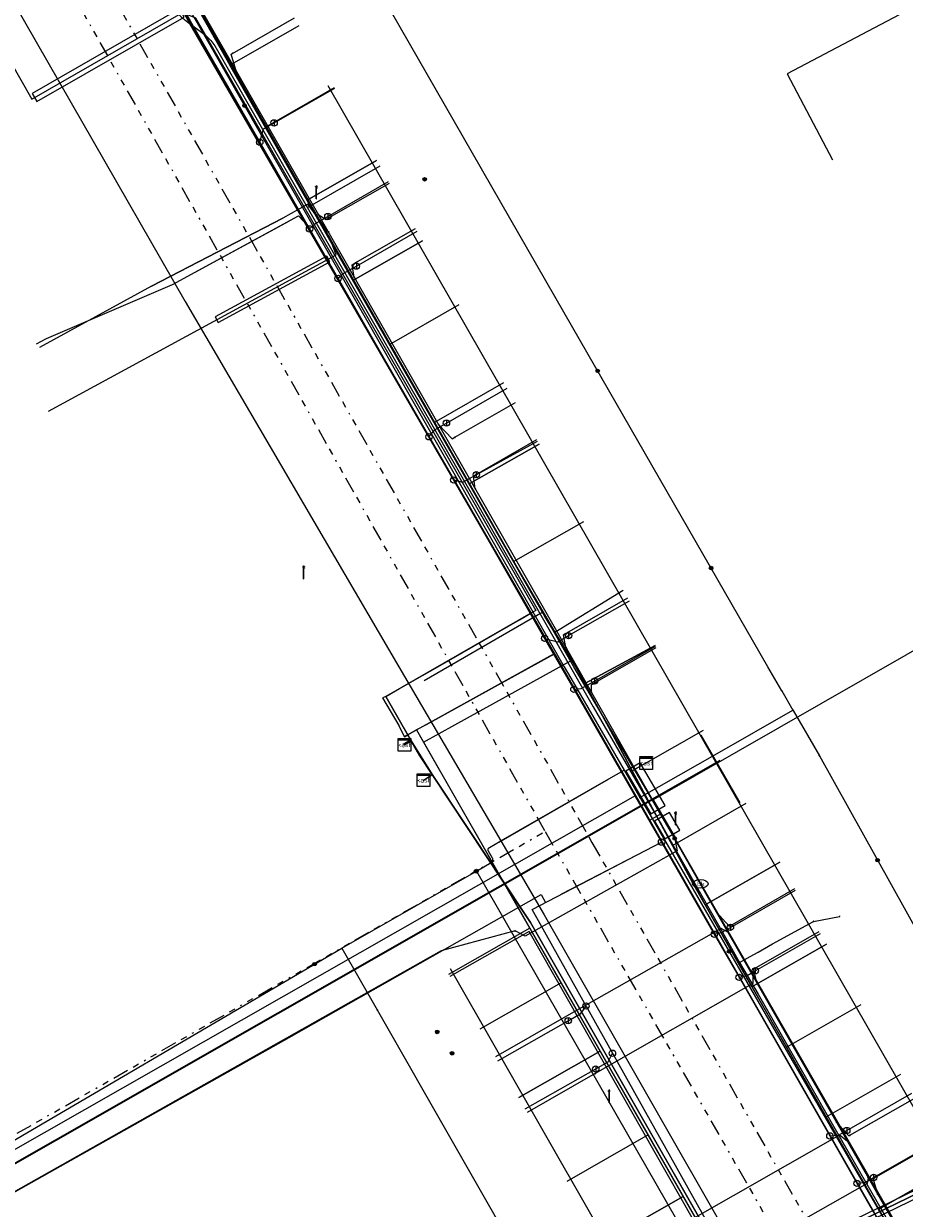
# Model space of a CAD drawing. Header units: metres. Extents: x 154975 to 155642, y 461260 to 461877.
# Tile 39 of 95: x 155172 to 155228, y 461466 to 461540. Entities that reach past the tile are written whole.
import ezdxf
from ezdxf.enums import TextEntityAlignment as Align
from ezdxf.lldxf.tags import DXFTag

# ---------------------------------------------------------------- set-up
doc = ezdxf.new("R2010")
doc.units = ezdxf.units.M
doc.linetypes.add('RI-OVERIG-SO', pattern=[17, 5, -2, 2, -2, 0, -2, 2, -2])
for name, color, linetype, lineweight, true_color in [('B-WE-KL-DATA-G', 3, 'KL-DATA-SO', 18, 0x00ff00), ('B-WE-KL-DATA_DUCT-G', 3, 'Continuous', 18, 0x00ff00), ('B-WE-KL-DATA_HULPSTUK-S', 3, 'Continuous', 18, 0x00ff00), ('B-WE-KL-DATA_KABELBED-G', 3, 'Continuous', 18, 0x00ff00), ('B-WE-KL-DATA_MANTELBUIS-G', 3, 'Continuous', 18, 0x00ff00), ('B-WE-KL-ET_LS-G', 1, 'KL-LS-SO', 18, 0xff0000), ('B-WE-KL-ET_LS-S', 1, 'Continuous', 18, 0xff0000), ('B-WE-KL-ET_LS_HULPSTUK-S', 1, 'Continuous', 18, 0xff0000), ('B-WE-KL-ET_LS_MANTELBUIS-G', 1, 'Continuous', 18, 0xff0000), ('B-WE-KL-GAS_LD-G', 30, 'KL-GAS_LD-SO', 18, 0xff7f00), ('B-WE-KL-GAS_LD_HULPSTUK-S', 30, 'Continuous', 18, 0xff7f00), ('B-WE-KL-GAS_LD_MANTELBUIS-G', 30, 'Continuous', 18, 0xff7f00), ('B-WE-KL-WATER-G', 5, 'KL-WATER-SO', 18, 0x0000ff), ('B-WE-KL-WATER-S', 5, 'Continuous', 18, 0x0000ff), ('B-WE-KL-WATER_HULPSTUK-S', 5, 'Continuous', 18, 0x0000ff), ('B-WE-KL-WATER_MANTELBUIS-G', 5, 'Continuous', 18, 0x0000ff), ('B-WE-RI-VRIJVERVAL-G', 6, 'RI-OVERIG-SO', 18, 0xff00ff)]:
    doc.layers.add(name, color=color, linetype=linetype, lineweight=lineweight, true_color=true_color)
for name, color, linetype, lineweight in [('B-WE-OG-INFO-G', 7, 'Continuous', 18), ('B-WE-OG-INFO-GV', 7, 'Continuous', 18), ('V-WE-KL-WARMTENET-G', 80, 'V-KL-WARMTENET-SO', 35)]:
    doc.layers.add(name, color=color, linetype=linetype, lineweight=lineweight)
doc.styles.add('NLCS-ISO', font='NLCS-ISO.ttf')
tags = doc.linetypes.add('KL-DATA-SO', pattern='A,4,-1,[101,NLCS.SHX,S=0.5,R=0,X=0,Y=0],-1,4,-1,["D",Standard,S=1,R=0,X=-0.25,Y=-0.5],-1.5', length=12.5).pattern_tags.tags
tags[18] = DXFTag(74, 10)
tags = doc.linetypes.add('KL-GAS_LD-SO', pattern='A,4,-1,[69,NLCS.SHX,S=0.5,R=0,X=0,Y=0],-1,4,-1,["L",Standard,S=1,R=0,X=0.25,Y=-0.5],-2', length=13).pattern_tags.tags
tags[18] = DXFTag(74, 10)
tags = doc.linetypes.add('KL-LS-SO', pattern='A,4,-1,[103,NLCS.SHX,S=0.75,R=0,X=0,Y=0],-1,4,-1,["L",Standard,S=1,R=0,X=0,Y=-0.5],-2', length=13).pattern_tags.tags
tags[18] = DXFTag(74, 10)
doc.linetypes.add('KL-WATER-SO', pattern='A,7,-0.5,[168,NLCS.SHX,S=0.75,R=0,X=0.75,Y=0],-2', length=9.5)
tags = doc.linetypes.add('V-KL-WARMTENET-SO', pattern='A,3.5,[24,NLCS.SHX,S=0.5,R=0,X=0,Y=0],3.5,-1.5,["WN",Standard,S=1,R=0,X=-0.3,Y=-0.5],-3', length=11.5).pattern_tags.tags
tags[14] = DXFTag(74, 10)

# ---------------------------------------------------------------- blocks, each defined once
blk = doc.blocks.new('SKL-WTB_HULP_AFSLUITER-SO')
at = {"color": 0, "linetype": 'ByBlock', "lineweight": 18}
blk.add_lwpolyline([(0, 0.8), (0, -0.8)], dxfattribs=at)
blk.add_circle((0, 0), 1, dxfattribs=at)
at = {"color": 0, "linetype": 'ByBlock', "lineweight": 18, "style": 'NLCS-ISO', "flags": 1}
for tag, p in [('TYPE', (1.5, 0)), ('OMSCHRIJVING', (1.5, -3)), ('LABEL', (1.5, -1.5))]:
    blk.add_attdef(tag, p, '', height=1, dxfattribs=at)
blk = doc.blocks.new('SKL-WTB_HULP_T STUK-SO')
at = {"color": 0, "linetype": 'ByBlock', "lineweight": 18}
blk.add_circle((0, 0), 1, dxfattribs=at)
at = {"color": 0, "linetype": 'ByBlock', "lineweight": -2, "style": 'NLCS-ISO'}
blk.add_text('T', height=1, dxfattribs=at).set_placement((0, 0), align=Align.MIDDLE_CENTER)
at = {"color": 0, "linetype": 'ByBlock', "lineweight": 18, "style": 'NLCS-ISO', "flags": 1}
for tag, p in [('TYPE', (1.5, 0)), ('OMSCHRIJVING', (1.5, -3)), ('LABEL', (1.5, -1.5))]:
    blk.add_attdef(tag, p, '', height=1, dxfattribs=at)
blk = doc.blocks.new('SKL-WTB_HULP_MOF-SO')
at = {"linetype": 'ByBlock', "lineweight": 18}
h = blk.add_hatch(color=0, dxfattribs=at)
h.dxf.hatch_style = 1
h.paths.add_polyline_path([(-0.5625, 0, 1), (0.5625, 0, 1)])
at = {"color": 0, "linetype": 'ByBlock', "lineweight": 18}
blk.add_circle((0, 0), 0.5625, dxfattribs=at)
at = {"color": 0, "linetype": 'ByBlock', "lineweight": 18, "style": 'NLCS-ISO', "flags": 1}
for tag, p in [('TYPE', (1.5, 0)), ('OMSCHRIJVING', (1.5, -3)), ('LABEL', (1.5, -1.5))]:
    blk.add_attdef(tag, p, '', height=1, dxfattribs=at)
blk = doc.blocks.new('SKL-WTB_HULP_OVERIG-SO')
at = {"color": 0, "linetype": 'ByBlock', "lineweight": 18}
for points in [[(-0.14, 0.14), (0.14, -0.14)], [(0.14, 0.14), (-0.14, -0.14)]]:
    blk.add_lwpolyline(points, dxfattribs=at)
at = {"color": 0, "linetype": 'ByBlock', "lineweight": 18, "style": 'NLCS-ISO', "flags": 1}
for tag, p in [('TYPE', (1.5, 0)), ('OMSCHRIJVING', (1.5, -3)), ('LABEL', (1.5, -1.5))]:
    blk.add_attdef(tag, p, '', height=1, dxfattribs=at)
blk = doc.blocks.new('SKL-WTB_HULP_KAST-SO')
at = {"color": 0, "linetype": 'ByBlock', "lineweight": 18}
for points in [[(-2, 2), (2, 2), (2, 1.68), (-2, 1.68)], [(-2, 1.52), (2, 1.52), (2, -2), (-2, -2)]]:
    blk.add_lwpolyline(points, close=True, dxfattribs=at)
at = {"color": 0, "linetype": 'ByBlock', "lineweight": 18, "style": 'NLCS-ISO'}
blk.add_text('kast', height=1.5, dxfattribs=at).set_placement((0, 0), align=Align.MIDDLE_CENTER)
at = {"color": 0, "linetype": 'ByBlock', "lineweight": 18, "style": 'NLCS-ISO', "flags": 1}
for tag, p in [('TYPE', (2.5, 0)), ('OMSCHRIJVING', (2.5, -3)), ('LABEL', (2.5, -1.5))]:
    blk.add_attdef(tag, p, '', height=1, dxfattribs=at)
blk = doc.blocks.new('SKL-WATER_BRANDKRAAN_BRANDPUT-SO')
at = {"color": 0, "linetype": 'ByBlock', "lineweight": 18}
blk.add_ellipse((0, 0), major_axis=(2.5, 0), ratio=0.54, dxfattribs=at)
at = {"color": 0, "linetype": 'ByBlock', "lineweight": 18, "style": 'NLCS-ISO'}
blk.add_text('bk', height=1.5, dxfattribs=at).set_placement((0.16, 0), align=Align.MIDDLE_CENTER)
blk = doc.blocks.new('SKL-ET_LS_MAST-SO')
for p, q in [((-0.05, 2.07), (0.05, 2.07)), ((-0.05, -2), (0.05, -2))]:
    blk.add_line(p, q)
for points in [[(-0.18, 1.76), (-0.22, 1.76), (-0.22, 1.84), (-0.18, 1.84), (-0.18, 1.79)], [(-0.18, 1.49), (-0.22, 1.49), (-0.22, 1.57), (-0.18, 1.57), (-0.18, 1.52)], [(-0.18, 1.79), (-0.05, 1.79)], [(-0.18, 1.76), (-0.05, 1.76)], [(-0.18, 1.52), (-0.05, 1.52)], [(-0.18, 1.49), (-0.05, 1.49)], [(-0.05, -2), (-0.05, 2.07)], [(0.05, -2), (0.05, 2.07)], [(0.18, 1.92), (0.05, 1.92)], [(0.18, 1.89), (0.05, 1.89)], [(0.18, 1.66), (0.05, 1.66)], [(0.18, 1.63), (0.05, 1.63)], [(0.18, 1.39), (0.05, 1.39)], [(0.18, 1.36), (0.05, 1.36)], [(0.18, 1.89), (0.22, 1.89), (0.22, 1.97), (0.18, 1.97), (0.18, 1.92)], [(0.18, 1.63), (0.22, 1.63), (0.22, 1.71), (0.18, 1.71), (0.18, 1.66)], [(0.18, 1.36), (0.22, 1.36), (0.22, 1.44), (0.18, 1.44), (0.18, 1.39)]]:
    blk.add_lwpolyline(points)

msp = doc.modelspace()

# ---------------------------------------------------------------- linework, layer by layer
at = {"layer": 'B-WE-KL-DATA-G', "ltscale": 0.2, "flags": 128}
for points in [[(155301.223, 461622.319), (155301.481, 461621.89), (155300.251, 461621.154), (155299.59, 461620.795), (155307.287, 461608.673), (155310.949, 461603.15), (155298.167, 461595.084), (155246.643, 461570.207), (155245.513, 461569.662), (155244.26, 461569.081), (155239.338, 461566.575), (155233.707, 461563.79), (155231.495, 461567.665), (155229.814, 461568.582), (155228.072, 461569.105), (155226.053, 461568.861), (155224.946, 461568.605), (155183.293, 461549.415), (155182.25, 461548.544), (155181.605, 461547.561), (155181.475, 461546.528), (155181.63, 461545.443), (155181.94, 461544.047), (155180.599, 461546.294), (155180.744, 461545.282), (155181.088, 461543.735), (155182.721, 461540.621), (155204.266, 461503.368), (155195.128, 461498.12), (155196.73, 461495.33), (155196.296, 461495.081)], [(155196.296, 461495.081), (155196.73, 461495.33), (155195.128, 461498.12), (155204.266, 461503.368), (155182.721, 461540.621), (155182.438, 461541.16), (155181.501, 461541.538), (155180.955, 461542.492), (155170.021, 461563.469), (155169.385, 461564.484), (155168.95, 461565.745), (155165.921, 461570.584), (155156.49, 461564.978), (155157.766, 461562.845), (155158.3, 461561.328), (155157.822, 461560.003), (155156.454, 461558.554), (155154.226, 461557.362), (155125.734, 461540.773), (155111.303, 461533.013), (155092.672, 461523.592), (155090.127, 461522.378), (155088.889, 461522.225), (155088.309, 461522.242), (155087.514, 461522.468), (155086.581, 461523.062), (155085.823, 461523.897), (155084.415, 461526.476), (155080.207, 461534.111), (155071.715, 461527.744), (155071.245, 461528.605), (155069.317, 461530.19), (155068.973, 461530.414), (155067.421, 461530.998), (155065.831, 461531.216), (155063.788, 461531.04), (155058.099, 461529.997), (155056.212, 461539.539), (155055.534, 461539.2), (155051.828, 461538.315), (155031.746, 461534.79), (155024.166, 461533.388)], [(155196.296, 461495.081), (155196.73, 461495.33), (155195.128, 461498.12), (155204.266, 461503.368), (155182.721, 461540.621), (155182.438, 461541.16), (155181.501, 461541.538), (155180.955, 461542.492), (155170.021, 461563.469), (155169.385, 461564.484), (155168.95, 461565.745), (155165.921, 461570.584), (155156.49, 461564.978), (155157.766, 461562.845), (155158.3, 461561.328), (155157.822, 461560.003), (155156.454, 461558.554), (155154.226, 461557.362), (155125.734, 461540.773), (155111.303, 461533.013), (155092.672, 461523.592), (155090.127, 461522.378), (155088.889, 461522.225), (155088.309, 461522.242), (155087.514, 461522.468), (155086.581, 461523.062), (155085.823, 461523.897), (155084.415, 461526.476), (155080.207, 461534.111), (155071.715, 461527.744), (155071.245, 461528.605), (155069.317, 461530.19), (155068.973, 461530.414), (155067.421, 461530.998), (155065.831, 461531.216), (155063.788, 461531.04), (155058.099, 461529.997), (155056.212, 461539.539), (155055.534, 461539.2), (155051.828, 461538.315), (155031.746, 461534.79), (155024.166, 461533.388)], [(155196.296, 461495.081), (155196.73, 461495.33), (155195.128, 461498.12), (155204.266, 461503.368), (155182.721, 461540.621), (155182.438, 461541.16), (155181.501, 461541.538), (155180.955, 461542.492), (155170.021, 461563.469), (155169.385, 461564.484), (155168.95, 461565.745), (155165.921, 461570.584), (155156.49, 461564.978), (155157.766, 461562.845), (155158.3, 461561.328), (155157.822, 461560.003), (155156.454, 461558.554), (155154.226, 461557.362), (155125.734, 461540.773), (155111.303, 461533.013), (155092.672, 461523.592), (155090.127, 461522.378), (155088.889, 461522.225), (155088.309, 461522.242), (155087.514, 461522.468), (155086.581, 461523.062), (155085.823, 461523.897), (155084.415, 461526.476), (155080.207, 461534.111), (155071.715, 461527.744), (155071.245, 461528.605), (155069.317, 461530.19), (155068.973, 461530.414), (155067.421, 461530.998), (155065.831, 461531.216), (155063.788, 461531.04), (155058.099, 461529.997), (155056.212, 461539.539), (155055.534, 461539.2), (155051.828, 461538.315), (155031.746, 461534.79), (155024.166, 461533.388)], [(155197.499, 461492.855), (155197.79, 461493.025), (155198.057, 461493.202), (155197.269, 461494.391), (155195.128, 461498.12), (155204.266, 461503.368), (155182.721, 461540.621), (155182.438, 461541.16), (155181.501, 461541.538), (155180.955, 461542.492), (155170.021, 461563.469), (155169.385, 461564.484), (155168.95, 461565.745), (155165.921, 461570.584), (155156.49, 461564.978), (155157.766, 461562.845), (155158.3, 461561.328), (155157.822, 461560.003), (155156.454, 461558.554), (155154.226, 461557.362), (155125.734, 461540.773), (155111.303, 461533.013), (155092.672, 461523.592), (155090.127, 461522.378), (155088.889, 461522.225), (155088.309, 461522.242), (155087.514, 461522.468), (155086.581, 461523.062), (155085.823, 461523.897), (155084.415, 461526.476), (155080.207, 461534.111), (155071.715, 461527.744), (155071.245, 461528.605), (155069.317, 461530.19), (155068.973, 461530.414), (155067.421, 461530.998), (155065.831, 461531.216), (155065.625, 461531.198), (155065.598, 461531.697)], [(155197.499, 461492.855), (155197.79, 461493.025), (155198.057, 461493.202), (155197.269, 461494.391), (155195.128, 461498.12), (155204.266, 461503.368), (155182.721, 461540.621), (155181.088, 461543.735), (155180.744, 461545.282), (155180.599, 461546.294), (155173.344, 461558.453), (155174.621, 461559.017), (155174.419, 461559.474)], [(155181.692, 461541.503), (155182.239, 461540.934), (155182.771, 461540.518), (155183.428, 461540.038), (155183.774, 461539.769), (155184.12, 461539.444), (155184.36, 461539.094), (155189.516, 461530.072), (155199.671, 461512.408), (155208.191, 461497.463), (155212.489, 461490.033), (155216.602, 461482.8), (155217.407, 461481.374)], [(155211.527, 461493.935), (155210.648, 461493.432), (155209.271, 461495.981), (155207.092, 461500), (155205.144, 461503.168), (155185.313, 461537.897), (155189.662, 461540.381)], [(155211.527, 461493.935), (155210.648, 461493.432), (155209.271, 461495.981), (155207.092, 461500), (155205.144, 461503.168), (155185.313, 461537.897), (155189.662, 461540.381)], [(155211.527, 461493.935), (155210.648, 461493.432), (155209.271, 461495.981), (155207.092, 461500), (155205.144, 461503.168), (155185.313, 461537.897), (155189.662, 461540.381)], [(155298.871, 461430.308), (155263.14, 461411.3), (155258.055, 461420.833), (155247.97, 461438.061), (155191.5, 461536.581)], [(155194.541, 461531.883), (155190.172, 461529.388), (155205.144, 461503.168), (155207.092, 461500), (155209.271, 461495.981), (155210.648, 461493.432), (155211.527, 461493.935)], [(155194.541, 461531.883), (155190.172, 461529.388), (155205.144, 461503.168), (155207.092, 461500), (155209.271, 461495.981), (155210.648, 461493.432), (155211.527, 461493.935)], [(155194.541, 461531.883), (155190.172, 461529.388), (155205.144, 461503.168), (155207.092, 461500), (155209.271, 461495.981), (155210.648, 461493.432), (155211.527, 461493.935)], [(155194.748, 461531.523), (155190.186, 461528.905)], [(155197.443, 461526.827), (155193.062, 461524.326), (155205.144, 461503.168), (155207.092, 461500), (155209.271, 461495.981), (155210.648, 461493.432), (155211.527, 461493.935)], [(155197.443, 461526.827), (155193.062, 461524.326), (155205.144, 461503.168), (155207.092, 461500), (155209.271, 461495.981), (155210.648, 461493.432), (155211.527, 461493.935)], [(155197.443, 461526.827), (155193.062, 461524.326), (155205.144, 461503.168), (155207.092, 461500), (155209.271, 461495.981), (155210.648, 461493.432), (155211.527, 461493.935)], [(155211.527, 461493.935), (155210.648, 461493.432), (155209.271, 461495.981), (155207.092, 461500), (155205.144, 461503.168), (155198.168, 461515.385), (155202.569, 461517.898)], [(155211.527, 461493.935), (155210.648, 461493.432), (155209.271, 461495.981), (155207.092, 461500), (155205.144, 461503.168), (155198.168, 461515.385), (155202.569, 461517.898)], [(155211.527, 461493.935), (155210.648, 461493.432), (155209.271, 461495.981), (155207.092, 461500), (155205.144, 461503.168), (155198.168, 461515.385), (155202.569, 461517.898)], [(155204.792, 461514.026), (155200.382, 461511.508), (155205.144, 461503.168), (155207.092, 461500), (155209.271, 461495.981), (155210.648, 461493.432), (155211.527, 461493.935)], [(155204.792, 461514.026), (155200.382, 461511.508), (155205.144, 461503.168), (155207.092, 461500), (155209.271, 461495.981), (155210.648, 461493.432), (155211.527, 461493.935)], [(155204.792, 461514.026), (155200.382, 461511.508), (155205.144, 461503.168), (155207.092, 461500), (155209.271, 461495.981), (155210.648, 461493.432), (155211.527, 461493.935)], [(155211.527, 461493.935), (155210.648, 461493.432), (155209.271, 461495.981), (155207.092, 461500), (155205.144, 461503.168), (155203.174, 461506.618), (155207.595, 461509.152)], [(155211.527, 461493.935), (155210.648, 461493.432), (155209.271, 461495.981), (155207.092, 461500), (155205.144, 461503.168), (155203.174, 461506.618), (155207.595, 461509.152)], [(155409.757, 461508.224), (155410.041, 461507.721), (155408.965, 461507.115), (155409.358, 461506.328), (155400.778, 461500.75), (155399.715, 461500), (155368.407, 461479.581), (155368.155, 461479.967), (155358.981, 461475.231), (155358.716, 461474.508), (155358.047, 461473.452), (155353.532, 461470.157), (155308.3, 461440.558), (155301.71, 461436.001), (155303.042, 461432.888), (155303.611, 461430.752), (155303.447, 461428.896), (155302.354, 461427.649), (155300.879, 461426.525), (155264.368, 461407.079), (155263.283, 461406.759), (155261.844, 461406.727), (155260.602, 461407.119), (155259.719, 461407.544), (155258.804, 461408.493), (155257.772, 461409.691), (155257.539, 461410.137), (155249.159, 461405.499), (155234.775, 461430.443), (155204.229, 461483.886), (155197.269, 461494.391), (155196.73, 461495.33), (155196.296, 461495.081)], [(155211.527, 461493.935), (155210.648, 461493.432), (155209.271, 461495.981), (155207.092, 461500), (155205.761, 461502.164), (155210.078, 461504.818)], [(155197.499, 461492.855), (155197.79, 461493.025), (155198.057, 461493.202), (155197.269, 461494.391), (155195.128, 461498.12), (155204.266, 461503.368), (155206.187, 461500.046), (155206.841, 461500.408), (155207.092, 461500), (155209.271, 461495.981), (155210.648, 461493.432), (155211.527, 461493.935)], [(155212.079, 461501.332), (155207.667, 461498.94), (155209.271, 461495.981), (155210.648, 461493.432), (155211.527, 461493.935)], [(155212.079, 461501.332), (155207.667, 461498.94), (155209.271, 461495.981), (155210.648, 461493.432), (155211.527, 461493.935)], [(155211.527, 461493.935), (155215.142, 461496.006)], [(155196.296, 461495.081), (155196.73, 461495.33), (155197.269, 461494.391), (155202.548, 461486.423), (155234.601, 461430.344), (155243.897, 461413.542), (155248.127, 461406.413), (155249.564, 461403.085), (155249.666, 461402.442), (155249.65, 461401.79), (155249.517, 461401.152), (155249.271, 461400.549), (155248.92, 461400), (155248.475, 461399.524), (155235.94, 461393.69), (155221.815, 461387.337), (155211.339, 461383.087), (155207.719, 461381.688), (155207.284, 461381.505), (155206.964, 461381.397), (155200.666, 461378.963), (155184.729, 461373.678), (155184.667, 461373.838), (155181.162, 461372.65), (155178.217, 461371.519), (155176.178, 461370.843), (155174.597, 461370.661), (155173.271, 461370.772), (155171.724, 461371.158), (155170.177, 461371.656), (155169.349, 461372.209), (155168.375, 461373.31), (155167.499, 461374.823), (155157.538, 461370.803), (155158.183, 461369.45), (155158.336, 461368.896), (155158.39, 461368.323), (155158.344, 461367.749), (155158.199, 461367.192), (155157.959, 461366.669), (155157.631, 461366.196), (155157.227, 461365.787), (155156.757, 461365.454), (155155.873, 461365.099), (155135.952, 461360.402), (155133.441, 461359.928), (155133.419, 461360.058), (155115.129, 461356.532), (155115.134, 461356.5), (155091.163, 461353.038), (155078.469, 461351.785), (155076.901, 461351.688)], [(155197.499, 461492.855), (155197.79, 461493.025), (155198.057, 461493.202), (155197.269, 461494.391), (155196.73, 461495.33), (155196.296, 461495.081)], [(155245.249, 461398.306), (155245.357, 461398.073), (155248.475, 461399.524), (155248.92, 461400), (155249.271, 461400.549), (155249.517, 461401.152), (155249.65, 461401.79), (155249.666, 461402.442), (155249.564, 461403.085), (155248.127, 461406.413), (155243.897, 461413.542), (155234.601, 461430.344), (155202.548, 461486.423), (155197.269, 461494.391), (155196.73, 461495.33), (155196.296, 461495.081)], [(155222.887, 461482.518), (155218.184, 461479.839), (155214.461, 461486.374), (155210.648, 461493.432), (155211.527, 461493.935)], [(155219.933, 461487.683), (155215.239, 461485.009), (155214.461, 461486.374), (155210.648, 461493.432), (155211.527, 461493.935)], [(155219.933, 461487.683), (155215.239, 461485.009), (155214.461, 461486.374), (155210.648, 461493.432), (155211.527, 461493.935)], [(155219.933, 461487.683), (155215.239, 461485.009), (155214.461, 461486.374), (155210.648, 461493.432), (155211.527, 461493.935)], [(155211.527, 461493.935), (155210.648, 461493.432), (155214.461, 461486.374), (155231.033, 461457.284), (155217.823, 461449.823)], [(155211.527, 461493.935), (155210.648, 461493.432), (155214.461, 461486.374), (155222.85, 461471.647), (155227.568, 461474.335)], [(155211.527, 461493.935), (155210.648, 461493.432), (155214.461, 461486.374), (155222.85, 461471.647), (155227.568, 461474.335)], [(155211.527, 461493.935), (155210.648, 461493.432), (155214.461, 461486.374), (155222.85, 461471.647), (155227.568, 461474.335)], [(155222.887, 461482.518), (155218.184, 461479.839), (155214.461, 461486.374), (155210.648, 461493.432), (155211.527, 461493.935)], [(155222.887, 461482.518), (155218.184, 461479.839), (155214.461, 461486.374), (155210.648, 461493.432), (155211.527, 461493.935)], [(155217.407, 461481.374), (155218.078, 461481.754), (155218.574, 461482.026), (155219.488, 461482.541), (155222.063, 461483.96)], [(155222.063, 461483.96), (155223.707, 461484.263)], [(155223.7, 461484.3), (155223.707, 461484.263)], [(155223.707, 461484.263), (155223.725, 461484.267)], [(155222.436, 461451.199), (155204.163, 461483.331), (155199.151, 461480.481)], [(155134.816, 461445.676), (155161.237, 461397.207), (155174.178, 461375.212), (155240.664, 461400.76), (155236.797, 461410.819), (155234.625, 461419.024), (155199.21, 461480.979)], [(155217.407, 461481.374), (155218.581, 461479.369), (155223.826, 461470.182), (155233.516, 461453.339), (155243.523, 461435.807), (155250.733, 461423.351), (155255.817, 461413.735), (155257.002, 461411.614), (155257.369, 461410.92), (155257.461, 461410.678), (155257.476, 461410.506), (155257.374, 461410.305)], [(155217.823, 461449.823), (155222.09, 461452.233), (155206.165, 461480.095), (155201.043, 461477.168)], [(155217.823, 461449.823), (155222.09, 461452.233), (155206.165, 461480.095), (155201.043, 461477.168)], [(155217.823, 461449.823), (155222.09, 461452.233), (155206.165, 461480.095), (155201.043, 461477.168)], [(155203.505, 461472.86), (155208.627, 461475.788), (155222.09, 461452.233), (155217.823, 461449.823)], [(155203.505, 461472.86), (155208.627, 461475.788), (155222.09, 461452.233), (155217.823, 461449.823)], [(155203.505, 461472.86), (155208.627, 461475.788), (155222.09, 461452.233), (155217.823, 461449.823)], [(155212.054, 461458.509), (155215.267, 461460.346), (155228.713, 461466.884), (155230.802, 461468.078)], [(155230.893, 461468.521), (155226.166, 461465.828), (155231.033, 461457.284), (155217.823, 461449.823)], [(155230.893, 461468.521), (155226.166, 461465.828), (155231.033, 461457.284), (155217.823, 461449.823)], [(155230.893, 461468.521), (155226.166, 461465.828), (155231.033, 461457.284), (155217.823, 461449.823)], [(155208.736, 461463.707), (155213.858, 461466.635), (155222.09, 461452.233), (155217.823, 461449.823)], [(155208.736, 461463.707), (155213.858, 461466.635), (155222.09, 461452.233), (155217.823, 461449.823)], [(155208.736, 461463.707), (155213.858, 461466.635), (155222.09, 461452.233), (155217.823, 461449.823)]]:
    msp.add_lwpolyline(points, dxfattribs=at)
at = {"layer": 'B-WE-KL-DATA_DUCT-G', "ltscale": 0.2, "flags": 128}
for points in [[(155109.728, 461639.518), (155114.206, 461632.557), (155122.638, 461619.348), (155123.558, 461617.911), (155134.209, 461600.983), (155154.054, 461569.051), (155156.49, 461564.978), (155166.057, 461570.665), (155173.344, 461558.453), (155181.377, 461562), (155185.514, 461563.976), (155190.051, 461553.519), (155182.808, 461550.182), (155182.439, 461549.942), (155181.571, 461549.149), (155180.739, 461547.88), (155180.567, 461546.52), (155180.599, 461546.294), (155181.088, 461543.735), (155182.438, 461541.16), (155183.152, 461540.872), (155203.934, 461504.676)], [(155168.95, 461565.745), (155169.385, 461564.484), (155170.021, 461563.469), (155180.955, 461542.492), (155181.501, 461541.538), (155182.438, 461541.16), (155205.744, 461500.812), (155197.666, 461496.346)], [(155168.95, 461565.745), (155169.385, 461564.484), (155170.021, 461563.469), (155180.955, 461542.492), (155181.501, 461541.538), (155182.438, 461541.16), (155205.744, 461500.812), (155197.666, 461496.346)], [(155196.296, 461495.081), (155196.262, 461495.148), (155196.697, 461495.387), (155195.128, 461498.12), (155204.266, 461503.368), (155206.187, 461500.046), (155255.65, 461413.553), (155257.539, 461410.137), (155257.772, 461409.691), (155258.804, 461408.493), (155259.719, 461407.544), (155260.602, 461407.119), (155261.844, 461406.727), (155263.283, 461406.759), (155264.368, 461407.079), (155272.49, 461411.405), (155272.537, 461411.317), (155273.429, 461411.792)], [(155196.296, 461495.081), (155196.262, 461495.148), (155196.697, 461495.387), (155195.128, 461498.12), (155204.266, 461503.368), (155206.187, 461500.046), (155255.65, 461413.553), (155257.539, 461410.137), (155257.772, 461409.691), (155258.804, 461408.493), (155259.719, 461407.544), (155260.602, 461407.119), (155261.844, 461406.727), (155263.283, 461406.759), (155264.368, 461407.079), (155272.49, 461411.405), (155272.537, 461411.317), (155273.429, 461411.792)], [(155222.264, 461452.331), (155204.229, 461483.886), (155198.057, 461493.202), (155196.73, 461495.33), (155195.128, 461498.12), (155204.266, 461503.368), (155206.187, 461500.046), (155255.65, 461413.553)], [(155222.264, 461452.331), (155204.229, 461483.886), (155198.057, 461493.202), (155196.73, 461495.33), (155195.128, 461498.12), (155204.266, 461503.368), (155206.187, 461500.046), (155255.65, 461413.553)], [(155222.264, 461452.331), (155204.229, 461483.886), (155198.057, 461493.202), (155196.73, 461495.33), (155195.128, 461498.12), (155204.266, 461503.368), (155206.187, 461500.046), (155255.65, 461413.553)], [(155222.264, 461452.331), (155204.229, 461483.886), (155198.057, 461493.202), (155196.73, 461495.33), (155195.128, 461498.12), (155204.266, 461503.368), (155206.187, 461500.046), (155255.65, 461413.553)], [(155222.264, 461452.331), (155204.229, 461483.886), (155198.057, 461493.202), (155196.73, 461495.33), (155195.128, 461498.12), (155204.266, 461503.368), (155206.187, 461500.046), (155255.65, 461413.553)], [(155196.296, 461495.081), (155196.73, 461495.33), (155196.518, 461495.699), (155197.066, 461496.014), (155205.744, 461500.812), (155206.187, 461500.046), (155254.267, 461415.971), (155255.639, 461414.753), (155258.476, 461409.791), (155259.898, 461407.458), (155260.602, 461407.119), (155261.844, 461406.727), (155263.283, 461406.759), (155264.368, 461407.079), (155271.522, 461410.889)], [(155195.947, 461496.298), (155196.295, 461495.587), (155196.518, 461495.699), (155197.066, 461496.014), (155232.815, 461433.468), (155234.768, 461430.042), (155235.457, 461429.261), (155249.159, 461405.499), (155257.539, 461410.137), (155257.772, 461409.691), (155258.804, 461408.493), (155259.719, 461407.544), (155260.602, 461407.119), (155261.844, 461406.727), (155263.283, 461406.759), (155264.368, 461407.079), (155272.49, 461411.405), (155272.537, 461411.317), (155273.777, 461411.978)], [(155196.296, 461495.081), (155196.73, 461495.33), (155196.518, 461495.699), (155196.295, 461495.587), (155195.947, 461496.298)], [(155195.947, 461496.298), (155196.295, 461495.587), (155196.518, 461495.699), (155197.066, 461496.014), (155232.815, 461433.468), (155234.768, 461430.042), (155235.457, 461429.261), (155249.708, 461404.547), (155250.005, 461403.716), (155250.146, 461402.846), (155250.128, 461401.964), (155249.95, 461401.1), (155249.619, 461400.283), (155249.146, 461399.539), (155248.545, 461398.893), (155247.839, 461398.367), (155241.921, 461396.095), (155240.72, 461395.589)], [(155195.947, 461496.298), (155196.295, 461495.587), (155196.518, 461495.699), (155196.73, 461495.33), (155198.057, 461493.202), (155204.229, 461483.886), (155222.264, 461452.331)], [(155196.296, 461495.081), (155196.73, 461495.33), (155198.057, 461493.202), (155204.229, 461483.886), (155222.264, 461452.331)]]:
    msp.add_lwpolyline(points, dxfattribs=at)
at = {"layer": 'B-WE-KL-DATA_KABELBED-G', "ltscale": 0.2, "flags": 128}
for points in [[(155159.084, 461563.491), (155159.627, 461562.179), (155160.072, 461561.106), (155160.496, 461560.44), (155165.92, 461551.892), (155182.49, 461523.008), (155195.956, 461500), (155202.379, 461489.027), (155205.098, 461484.381), (155235.644, 461430.936), (155244.302, 461416.297)], [(155220.056, 461498.483), (155219.183, 461500), (155206.903, 461521.35), (155195.476, 461541.222), (155198.561, 461542.993), (155195.211, 461548.796)], [(155182.16, 461547.286), (155181.964, 461547.042), (155181.79, 461546.782), (155181.64, 461546.508), (155181.515, 461546.221), (155181.415, 461545.925), (155181.343, 461545.62), (155181.297, 461545.311), (155181.279, 461544.999), (155181.289, 461544.686), (155181.326, 461544.375), (155181.391, 461544.069), (155181.482, 461543.77), (155181.6, 461543.48), (155181.743, 461543.202), (155184.213, 461538.871), (155206.369, 461500), (155206.787, 461499.268), (155210.136, 461493.478)], [(155181.94, 461544.047), (155183.501, 461541.069), (155185.313, 461537.897)], [(155204.266, 461503.368), (155182.438, 461541.16)], [(155183.152, 461540.872), (155203.934, 461504.676)], [(155185.313, 461537.897), (155189.662, 461540.381)], [(155185.313, 461537.897), (155187.551, 461533.977)], [(155187.551, 461533.977), (155191.906, 461536.473)], [(155187.551, 461533.977), (155190.172, 461529.388)], [(155190.172, 461529.388), (155194.541, 461531.883)], [(155190.172, 461529.388), (155193.062, 461524.326)], [(155193.062, 461524.326), (155197.443, 461526.827)], [(155193.062, 461524.326), (155195.362, 461520.298)], [(155195.362, 461520.298), (155199.752, 461522.813)], [(155195.362, 461520.298), (155198.168, 461515.385)], [(155198.168, 461515.385), (155202.569, 461517.898)], [(155198.168, 461515.385), (155200.382, 461511.508)], [(155200.382, 461511.508), (155204.792, 461514.026)], [(155200.382, 461511.508), (155203.174, 461506.618)], [(155203.174, 461506.618), (155207.595, 461509.152)], [(155203.174, 461506.618), (155205.761, 461502.164)], [(155203.934, 461504.676), (155204.581, 461503.549), (155204.266, 461503.368)], [(155205.761, 461502.164), (155210.078, 461504.818)], [(155203.54, 461502.951), (155204.266, 461503.368)], [(155205.744, 461500.812), (155204.266, 461503.368)], [(155198.402, 461500), (155203.54, 461502.951)], [(155205.761, 461502.164), (155206.841, 461500.408)], [(155207.667, 461498.94), (155212.079, 461501.332)], [(155205.466, 461500.659), (155199.062, 461497.117)], [(155205.744, 461500.812), (155205.466, 461500.659)], [(155206.187, 461500.046), (155205.744, 461500.812)], [(155206.187, 461500.046), (155206.841, 461500.408)], [(155206.841, 461500.408), (155207.667, 461498.94)], [(155195.995, 461498.618), (155198.402, 461500)], [(155199.474, 461496.336), (155205.848, 461499.858)], [(155205.848, 461499.858), (155206.187, 461500.046)], [(155217.692, 461479.929), (155206.187, 461500.046)], [(155195.128, 461498.12), (155195.995, 461498.618)], [(155207.667, 461498.94), (155210.648, 461493.432)], [(155195.128, 461498.12), (155194.924, 461498.032), (155195.947, 461496.298)], [(155196.518, 461495.699), (155195.128, 461498.12)], [(155220.056, 461498.483), (155220.765, 461497.26)], [(155199.062, 461497.117), (155197.666, 461496.346)], [(155211.131, 461491.756), (155215.983, 461494.528), (155220.765, 461497.26)], [(155220.77, 461497.252), (155220.782, 461497.232), (155222.431, 461494.392)], [(155195.947, 461496.298), (155196.295, 461495.587), (155196.518, 461495.699)], [(155197.066, 461496.014), (155196.518, 461495.699)], [(155196.697, 461495.387), (155196.518, 461495.699)], [(155197.666, 461496.346), (155197.066, 461496.014)], [(155197.066, 461496.014), (155197.505, 461495.247)], [(155197.505, 461495.247), (155199.474, 461496.336)], [(155211.527, 461493.935), (155215.142, 461496.006)], [(155196.697, 461495.387), (155196.262, 461495.148), (155196.296, 461495.081)], [(155196.296, 461495.081), (155196.73, 461495.33)], [(155196.73, 461495.33), (155196.697, 461495.387)], [(155198.057, 461493.202), (155196.73, 461495.33)], [(155197.505, 461495.247), (155201.574, 461488.127)], [(155222.431, 461494.392), (155252.394, 461440.596)], [(155192.365, 461482.267), (155200.835, 461487.131), (155201.769, 461487.667), (155201.784, 461487.676), (155201.798, 461487.687), (155201.812, 461487.699), (155201.824, 461487.712), (155201.835, 461487.727), (155201.845, 461487.742), (155201.853, 461487.758), (155201.86, 461487.774), (155201.865, 461487.791), (155201.869, 461487.809), (155201.871, 461487.827), (155201.872, 461487.844), (155201.871, 461487.862), (155201.869, 461487.88), (155201.865, 461487.898), (155201.859, 461487.915), (155201.852, 461487.931), (155201.844, 461487.947), (155201.594, 461488.384), (155201.587, 461488.397), (155201.582, 461488.41), (155201.578, 461488.424), (155201.574, 461488.439), (155201.573, 461488.453), (155201.572, 461488.468), (155201.573, 461488.482), (155201.575, 461488.497), (155201.578, 461488.511), (155201.582, 461488.525), (155201.588, 461488.538), (155201.595, 461488.551), (155201.603, 461488.563), (155201.612, 461488.575), (155201.621, 461488.586), (155201.632, 461488.595), (155201.644, 461488.604), (155201.656, 461488.612), (155202.379, 461489.027), (155209.177, 461492.928), (155210.136, 461493.478)], [(155210.136, 461493.478), (155211.128, 461491.762), (155211.131, 461491.756)], [(155210.648, 461493.432), (155211.527, 461493.935)], [(155210.648, 461493.432), (155213.179, 461488.747)], [(155197.499, 461492.855), (155198.057, 461493.202)], [(155202.548, 461486.423), (155198.057, 461493.202)], [(155202.256, 461488.949), (155209.154, 461492.91)], [(155211.131, 461491.756), (155211.145, 461491.733), (155243.627, 461435.58), (155245.836, 461431.767), (155245.873, 461431.699)], [(155213.179, 461488.747), (155217.811, 461491.402)], [(155213.179, 461488.747), (155215.239, 461485.009)], [(155201.574, 461488.127), (155202.548, 461486.423)], [(155215.239, 461485.009), (155219.933, 461487.683)], [(155200.835, 461487.131), (155219.773, 461454.14)], [(155222.264, 461452.331), (155204.229, 461483.886), (155202.548, 461486.423)], [(155202.548, 461486.423), (155203.062, 461485.523)], [(155203.062, 461485.523), (155204.197, 461483.538)], [(155215.239, 461485.009), (155218.184, 461479.839)], [(155204.197, 461483.538), (155199.079, 461480.605)], [(155204.197, 461483.538), (155206.165, 461480.095)], [(155141.431, 461449.28), (155140.086, 461451.736), (155142.938, 461453.293), (155192.365, 461482.267)], [(155192.365, 461482.267), (155194.593, 461478.377)], [(155218.184, 461479.839), (155222.887, 461482.518)], [(155206.165, 461480.095), (155201.043, 461477.168)], [(155206.165, 461480.095), (155208.627, 461475.788)], [(155230.737, 461457.117), (155217.692, 461479.929)], [(155218.184, 461479.839), (155220.35, 461476.036)], [(155220.35, 461476.036), (155225.056, 461478.727)], [(155194.593, 461478.377), (155224.184, 461426.546)], [(155208.627, 461475.788), (155203.505, 461472.86)], [(155208.627, 461475.788), (155211.647, 461470.504)], [(155220.35, 461476.036), (155222.85, 461471.647)], [(155222.85, 461471.647), (155227.568, 461474.335)], [(155222.85, 461471.647), (155226.166, 461465.828)], [(155211.647, 461470.504), (155206.525, 461467.576)], [(155211.647, 461470.504), (155213.858, 461466.635)], [(155226.166, 461465.828), (155230.893, 461468.521)], [(155213.858, 461466.635), (155208.736, 461463.707)], [(155213.858, 461466.635), (155216.751, 461461.574)]]:
    msp.add_lwpolyline(points, dxfattribs=at)
at = {"layer": 'B-WE-KL-DATA_MANTELBUIS-G', "ltscale": 0.2, "flags": 128}
for points in [[(155198.402, 461500), (155203.54, 461502.951)], [(155205.466, 461500.659), (155199.062, 461497.117)], [(155195.995, 461498.618), (155198.402, 461500)], [(155199.474, 461496.336), (155205.848, 461499.858)], [(155217.448, 461491.427), (155214.98, 461495.677)], [(155202.256, 461488.949), (155209.154, 461492.91)], [(155203.062, 461485.523), (155201.574, 461488.127)], [(155228.713, 461466.884), (155215.267, 461460.346)]]:
    msp.add_lwpolyline(points, dxfattribs=at)
at = {"layer": 'B-WE-KL-ET_LS-G', "ltscale": 0.2, "flags": 128}
for points in [[(155213.318, 461489.178), (155211.356, 461492.558), (155206.978, 461500), (155182.454, 461543.115), (155182.298, 461543.445), (155182.171, 461543.788), (155182.074, 461544.14), (155182.008, 461544.5), (155181.974, 461544.864), (155181.977, 461545.338), (155182.033, 461545.809), (155182.142, 461546.271), (155182.303, 461546.717), (155182.512, 461547.143), (155182.777, 461547.553), (155183.087, 461547.929), (155183.438, 461548.267), (155183.822, 461548.527), (155186.853, 461550.106)], [(155241.038, 461548.618), (155236.459, 461545.822), (155220.41, 461537.339), (155223.265, 461531.918)], [(155170.741, 461539.393), (155172.833, 461535.751), (155183.242, 461541.729)], [(155173.898, 461516.088), (155191.994, 461525.94), (155191.576, 461527.078)], [(155238.423, 461506.769), (155211.956, 461491.624), (155213.361, 461489.203), (155213.318, 461489.178)], [(155197.544, 461499.138), (155205.011, 461503.457)], [(155212.429, 461490.71), (155211.722, 461490.309), (155210.829, 461491.872), (155168.656, 461467.817), (155172.982, 461460.063), (155172.458, 461459.771)], [(155213.318, 461489.178), (155243.974, 461435.781), (155247.343, 461430.081)]]:
    msp.add_lwpolyline(points, dxfattribs=at)
at = {"layer": 'B-WE-KL-ET_LS_MANTELBUIS-G', "ltscale": 0.2, "flags": 128}
for points in [[(155182.136, 461541.439), (155172.858, 461536.11), (155173.156, 461535.59), (155182.434, 461540.919), (155182.136, 461541.439)], [(155184.582, 461521.677), (155191.609, 461525.502), (155191.417, 461525.854), (155184.39, 461522.029), (155184.582, 461521.677)], [(155212.72, 461491.256), (155211.153, 461493.95), (155210.243, 461493.422), (155211.81, 461490.728), (155212.72, 461491.256)], [(155212.05, 461490.265), (155212.695, 461489.155), (155213.647, 461489.709), (155213.002, 461490.819), (155212.05, 461490.265)]]:
    msp.add_lwpolyline(points, dxfattribs=at)
at = {"layer": 'B-WE-KL-GAS_LD-G', "ltscale": 0.2, "flags": 128}
for points in [[(155180.5, 461544.648), (155182.808, 461540.671), (155187.19, 461533.037)], [(155188.093, 461534.252), (155191.918, 461536.448)], [(155187.19, 461533.037), (155187.431, 461533.872), (155188.093, 461534.252)], [(155187.19, 461533.037), (155190.327, 461527.574)], [(155191.48, 461528.353), (155195.305, 461530.551)], [(155173.134, 461520.329), (155173.752, 461520.665), (155181.689, 461524.072), (155189.628, 461528.39), (155190.202, 461527.792)], [(155190.327, 461527.574), (155190.698, 461527.904), (155191.48, 461528.353)], [(155190.327, 461527.574), (155192.12, 461524.45)], [(155193.273, 461525.231), (155197.097, 461527.429)], [(155192.12, 461524.45), (155192.449, 461524.757), (155193.273, 461525.231)], [(155192.12, 461524.45), (155197.844, 461514.478)], [(155198.949, 461515.346), (155202.773, 461517.542)], [(155197.844, 461514.478), (155198.227, 461514.931), (155198.949, 461515.346)], [(155197.844, 461514.478), (155199.405, 461511.76)], [(155200.824, 461512.091), (155204.686, 461514.211)], [(155199.405, 461511.76), (155199.988, 461511.632), (155200.824, 461512.091)], [(155199.405, 461511.76), (155205.131, 461501.785)], [(155206.639, 461501.957), (155210.464, 461504.146)], [(155205.131, 461501.785), (155205.961, 461501.569), (155206.639, 461501.957)], [(155205.131, 461501.785), (155206.973, 461498.578)], [(155208.279, 461499.098), (155212.101, 461501.293)], [(155206.973, 461498.578), (155207.44, 461498.616), (155208.279, 461499.098)], [(155206.973, 461498.578), (155212.493, 461488.952)], [(155207.737, 461478.626), (155204.337, 461484.708), (155212.493, 461488.952)], [(155212.493, 461488.952), (155215.815, 461483.15)], [(155216.828, 461483.583), (155220.935, 461485.933)], [(155172.555, 461459.597), (155174.083, 461460.45), (155170.771, 461466.388), (155189.044, 461476.647), (155204.904, 461485.647), (155205.187, 461485.15)], [(155215.815, 461483.15), (155216.314, 461483.289), (155216.828, 461483.583)], [(155215.815, 461483.15), (155217.369, 461480.436)], [(155218.393, 461480.849), (155222.498, 461483.198)], [(155217.369, 461480.436), (155217.879, 461480.555), (155218.393, 461480.849)], [(155217.369, 461480.436), (155223.089, 461470.446)], [(155206.612, 461477.701), (155207.41, 461478.154), (155207.737, 461478.626)], [(155207.737, 461478.626), (155209.399, 461475.653)], [(155202.177, 461475.185), (155206.612, 461477.701)], [(155208.348, 461474.665), (155209.137, 461475.113), (155209.399, 461475.653)], [(155209.399, 461475.653), (155215.42, 461464.88)], [(155203.913, 461472.147), (155208.348, 461474.665)], [(155224.154, 461470.783), (155228.257, 461473.13)], [(155223.089, 461470.446), (155223.638, 461470.488), (155224.154, 461470.783)], [(155223.089, 461470.446), (155224.797, 461467.464)], [(155225.845, 461467.829), (155229.946, 461470.177)], [(155224.797, 461467.464), (155225.329, 461467.534), (155225.845, 461467.829)], [(155224.797, 461467.464), (155230.846, 461456.899)]]:
    msp.add_lwpolyline(points, dxfattribs=at)
at = {"layer": 'B-WE-KL-GAS_LD_MANTELBUIS-G', "ltscale": 0.2, "flags": 128}
for points in [[(155181.689, 461524.072), (155189.068, 461528.086)], [(155206.214, 461485.685), (155211.526, 461488.449)]]:
    msp.add_lwpolyline(points, dxfattribs=at)
at = {"layer": 'B-WE-KL-WATER-G', "ltscale": 0.2, "flags": 128}
for points in [[(155181.057, 461545.665), (155205.8, 461502.399), (155214.933, 461486.326)], [(155185.477, 461538.631), (155189.38, 461540.871)], [(155185.674, 461537.591), (155185.394, 461538.583), (155185.477, 461538.631)], [(155191.569, 461528.291), (155195.355, 461530.465)], [(155191.518, 461527.372), (155190.226, 461529.127), (155188.642, 461528.253), (155180.383, 461523.973), (155173.311, 461520.104)], [(155190.879, 461528.491), (155191.364, 461528.174), (155191.569, 461528.291)], [(155193.207, 461525.427), (155196.998, 461527.603)], [(155193.145, 461524.528), (155193.007, 461525.312), (155193.207, 461525.427)], [(155199.48, 461514.457), (155203.289, 461516.644)], [(155198.451, 461515.25), (155199.3, 461514.353), (155199.48, 461514.457)], [(155200.82, 461512.113), (155204.634, 461514.302)], [(155200.764, 461511.205), (155200.644, 461512.012), (155200.82, 461512.113)], [(155206.37, 461502.038), (155210.359, 461504.328)], [(155206.474, 461501.213), (155206.311, 461502.005), (155206.37, 461502.038)], [(155208.162, 461498.916), (155212.151, 461501.207)], [(155208.071, 461498.403), (155208.09, 461498.875), (155208.162, 461498.916)], [(155213.328, 461489.15), (155213.471, 461488.393), (155203.91, 461483.031), (155203.266, 461483.357)], [(155214.933, 461486.326), (155227.452, 461464.406), (155257.411, 461411.973), (155260.901, 461406.032)], [(155216.805, 461483.685), (155220.886, 461486.019)], [(155215.936, 461484.57), (155216.748, 461483.652), (155216.805, 461483.685)], [(155203.266, 461483.357), (155198.612, 461482.106), (155170.815, 461466.412), (155173.737, 461461.172), (155172.165, 461460.295)], [(155216.668, 461483.289), (155216.253, 461483.51), (155206.36, 461477.901)], [(155218.344, 461480.994), (155222.424, 461483.328)], [(155218.515, 461480.055), (155218.285, 461480.96), (155218.344, 461480.994)], [(155218.242, 461480.531), (155218.237, 461480.037), (155208.321, 461474.375)], [(155206.36, 461477.901), (155202.036, 461475.43)], [(155208.321, 461474.375), (155204.038, 461471.927)], [(155224.352, 461470.491), (155228.431, 461472.825)], [(155223.503, 461471.322), (155224.287, 461470.454), (155224.352, 461470.491)], [(155224.188, 461470.122), (155223.693, 461470.485), (155213.727, 461464.799)], [(155225.891, 461467.8), (155229.971, 461470.133)], [(155225.498, 461467.829), (155225.429, 461467.446), (155215.484, 461461.808)], [(155226.103, 461466.769), (155225.824, 461467.762), (155225.891, 461467.8)]]:
    msp.add_lwpolyline(points, dxfattribs=at)
at = {"layer": 'B-WE-KL-WATER_MANTELBUIS-G', "ltscale": 0.2, "flags": 128}
msp.add_lwpolyline([(155180.383, 461523.973), (155188.642, 461528.253)], dxfattribs=at)
at = {"layer": 'B-WE-OG-INFO-G', "ltscale": 0.2, "flags": 128}
for points in [[(155182.136, 461541.439), (155172.858, 461536.11), (155173.156, 461535.59), (155182.434, 461540.919), (155182.136, 461541.439)], [(155181.689, 461524.072), (155189.068, 461528.086)], [(155184.582, 461521.677), (155191.609, 461525.502), (155191.417, 461525.854), (155184.39, 461522.029), (155184.582, 461521.677)]]:
    msp.add_lwpolyline(points, dxfattribs=at)
at = {"layer": 'B-WE-OG-INFO-GV', "ltscale": 0.2, "flags": 128}
msp.add_lwpolyline([(155215.158, 461460.57), (155228.604, 461467.109), (155228.823, 461466.659), (155215.376, 461460.121)], close=True, dxfattribs=at)
at = {"layer": 'B-WE-RI-VRIJVERVAL-G', "ltscale": 0.2, "flags": 128}
for points in [[(155171.966, 461548.469), (155205.158, 461489.622)], [(155174.467, 461548.372), (155208.108, 461488.933)], [(155165.843, 461467.136), (155205.158, 461489.622)], [(155205.158, 461489.622), (155250.554, 461410.37)], [(155208.108, 461488.933), (155251.889, 461411.985)]]:
    msp.add_lwpolyline(points, dxfattribs=at)
at = {"layer": 'V-WE-KL-WARMTENET-G', "ltscale": 0.2, "flags": 128}
msp.add_lwpolyline([(155108.886, 461446.665), (155126.925, 461455.579), (155132.46, 461446.265), (155216.187, 461494.1)], dxfattribs=at)

# ---------------------------------------------------------------- block references
at = {"layer": 'B-WE-KL-DATA_HULPSTUK-S', "xscale": 0.2, "yscale": 0.2, "zscale": 0.2}
for name, p in [('SKL-WTB_HULP_MOF-SO', (155186.227, 461535.338)), ('SKL-WTB_HULP_MOF-SO', (155197.571, 461530.698)), ('SKL-WTB_HULP_MOF-SO', (155208.466, 461518.633)), ('SKL-WTB_HULP_MOF-SO', (155215.612, 461506.209)), ('SKL-WTB_HULP_OVERIG-SO', (155220.056, 461498.483)), ('SKL-WTB_HULP_OVERIG-SO', (155220.056, 461498.483)), ('SKL-WTB_HULP_OVERIG-SO', (155220.765, 461497.26)), ('SKL-WTB_HULP_OVERIG-SO', (155220.765, 461497.26)), ('SKL-WTB_HULP_OVERIG-SO', (155220.77, 461497.252)), ('SKL-WTB_HULP_OVERIG-SO', (155195.947, 461496.298)), ('SKL-WTB_HULP_KAST-SO', (155196.296, 461495.081)), ('SKL-WTB_HULP_KAST-SO', (155211.527, 461493.935)), ('SKL-WTB_HULP_OVERIG-SO', (155222.431, 461494.392)), ('SKL-WTB_HULP_OVERIG-SO', (155222.431, 461494.392)), ('SKL-WTB_HULP_OVERIG-SO', (155210.136, 461493.478)), ('SKL-WTB_HULP_OVERIG-SO', (155210.136, 461493.478)), ('SKL-WTB_HULP_OVERIG-SO', (155210.136, 461493.478)), ('SKL-WTB_HULP_KAST-SO', (155197.499, 461492.855)), ('SKL-WTB_HULP_OVERIG-SO', (155211.131, 461491.756)), ('SKL-WTB_HULP_OVERIG-SO', (155211.131, 461491.756)), ('SKL-WTB_HULP_OVERIG-SO', (155211.131, 461491.756)), ('SKL-WTB_HULP_MOF-SO', (155226.094, 461487.815)), ('SKL-WTB_HULP_MOF-SO', (155200.795, 461487.107)), ('SKL-WTB_HULP_MOF-SO', (155200.835, 461487.131)), ('SKL-WTB_HULP_OVERIG-SO', (155200.835, 461487.131)), ('SKL-WTB_HULP_OVERIG-SO', (155222.062, 461483.96)), ('SKL-WTB_HULP_OVERIG-SO', (155192.365, 461482.267)), ('SKL-WTB_HULP_OVERIG-SO', (155192.365, 461482.267)), ('SKL-WTB_HULP_OVERIG-SO', (155192.365, 461482.267)), ('SKL-WTB_HULP_MOF-SO', (155216.736, 461482.068)), ('SKL-WTB_HULP_MOF-SO', (155190.642, 461481.262)), ('SKL-WTB_HULP_OVERIG-SO', (155217.407, 461481.374)), ('SKL-WTB_HULP_OVERIG-SO', (155194.593, 461478.377)), ('SKL-WTB_HULP_OVERIG-SO', (155194.593, 461478.377)), ('SKL-WTB_HULP_MOF-SO', (155198.367, 461476.998)), ('SKL-WTB_HULP_MOF-SO', (155199.301, 461475.65))]:
    msp.add_blockref(name, p, dxfattribs=at)
at = {"layer": 'B-WE-KL-ET_LS-S', "xscale": 0.2, "yscale": 0.2, "zscale": 0.2}
for p in [(155190.753, 461529.875), (155189.963, 461505.936), (155213.379, 461490.439), (155209.199, 461472.94)]:
    msp.add_blockref('SKL-ET_LS_MAST-SO', p, dxfattribs=at)
at = {"layer": 'B-WE-KL-ET_LS_HULPSTUK-S', "xscale": 0.2, "yscale": 0.2, "zscale": 0.2}
msp.add_blockref('SKL-WTB_HULP_MOF-SO', (155213.318, 461489.178), dxfattribs=at)
at = {"layer": 'B-WE-KL-GAS_LD_HULPSTUK-S', "xscale": 0.2, "yscale": 0.2, "zscale": 0.2}
for name, p in [('SKL-WTB_HULP_AFSLUITER-SO', (155188.093, 461534.252)), ('SKL-WTB_HULP_T STUK-SO', (155187.19, 461533.037)), ('SKL-WTB_HULP_AFSLUITER-SO', (155191.48, 461528.353)), ('SKL-WTB_HULP_T STUK-SO', (155190.327, 461527.574)), ('SKL-WTB_HULP_AFSLUITER-SO', (155193.273, 461525.231)), ('SKL-WTB_HULP_T STUK-SO', (155192.12, 461524.45)), ('SKL-WTB_HULP_AFSLUITER-SO', (155198.949, 461515.346)), ('SKL-WTB_HULP_T STUK-SO', (155197.844, 461514.478)), ('SKL-WTB_HULP_AFSLUITER-SO', (155200.824, 461512.091)), ('SKL-WTB_HULP_T STUK-SO', (155199.405, 461511.76)), ('SKL-WTB_HULP_T STUK-SO', (155205.131, 461501.785)), ('SKL-WTB_HULP_AFSLUITER-SO', (155206.639, 461501.957)), ('SKL-WTB_HULP_T STUK-SO', (155206.973, 461498.578)), ('SKL-WTB_HULP_AFSLUITER-SO', (155208.279, 461499.098)), ('SKL-WTB_HULP_T STUK-SO', (155212.493, 461488.952)), ('SKL-WTB_HULP_AFSLUITER-SO', (155216.828, 461483.583)), ('SKL-WTB_HULP_T STUK-SO', (155215.815, 461483.15)), ('SKL-WTB_HULP_AFSLUITER-SO', (155218.393, 461480.849)), ('SKL-WTB_HULP_T STUK-SO', (155217.369, 461480.436)), ('SKL-WTB_HULP_T STUK-SO', (155207.737, 461478.626)), ('SKL-WTB_HULP_AFSLUITER-SO', (155206.612, 461477.701)), ('SKL-WTB_HULP_T STUK-SO', (155209.399, 461475.653)), ('SKL-WTB_HULP_AFSLUITER-SO', (155208.348, 461474.665)), ('SKL-WTB_HULP_T STUK-SO', (155223.089, 461470.446)), ('SKL-WTB_HULP_AFSLUITER-SO', (155224.154, 461470.783)), ('SKL-WTB_HULP_AFSLUITER-SO', (155225.845, 461467.829)), ('SKL-WTB_HULP_T STUK-SO', (155224.797, 461467.464))]:
    msp.add_blockref(name, p, dxfattribs=at)
at = {"layer": 'B-WE-KL-WATER-S', "xscale": 0.2, "yscale": 0.2, "zscale": 0.2}
msp.add_blockref('SKL-WATER_BRANDKRAAN_BRANDPUT-SO', (155214.933, 461486.326), dxfattribs=at)
at = {"layer": 'B-WE-KL-WATER_HULPSTUK-S', "xscale": 0.2, "yscale": 0.2, "zscale": 0.2}
for p in [(155185.477, 461538.631), (155185.674, 461537.591), (155190.879, 461528.491), (155191.569, 461528.291), (155191.518, 461527.372), (155193.207, 461525.427), (155193.145, 461524.528), (155198.451, 461515.25), (155199.48, 461514.457), (155200.82, 461512.113), (155200.764, 461511.205), (155206.37, 461502.038), (155206.474, 461501.213), (155208.162, 461498.916), (155208.071, 461498.403), (155213.328, 461489.15), (155215.936, 461484.57), (155216.805, 461483.685), (155203.266, 461483.357), (155216.668, 461483.289), (155218.344, 461480.994), (155218.242, 461480.531), (155218.515, 461480.055), (155206.36, 461477.901), (155208.321, 461474.375), (155223.503, 461471.322), (155224.352, 461470.491), (155224.188, 461470.122), (155225.498, 461467.829), (155225.891, 461467.8), (155226.103, 461466.769)]:
    msp.add_blockref('SKL-WTB_HULP_OVERIG-SO', p, dxfattribs=at)

doc.saveas('drawing.dxf')
